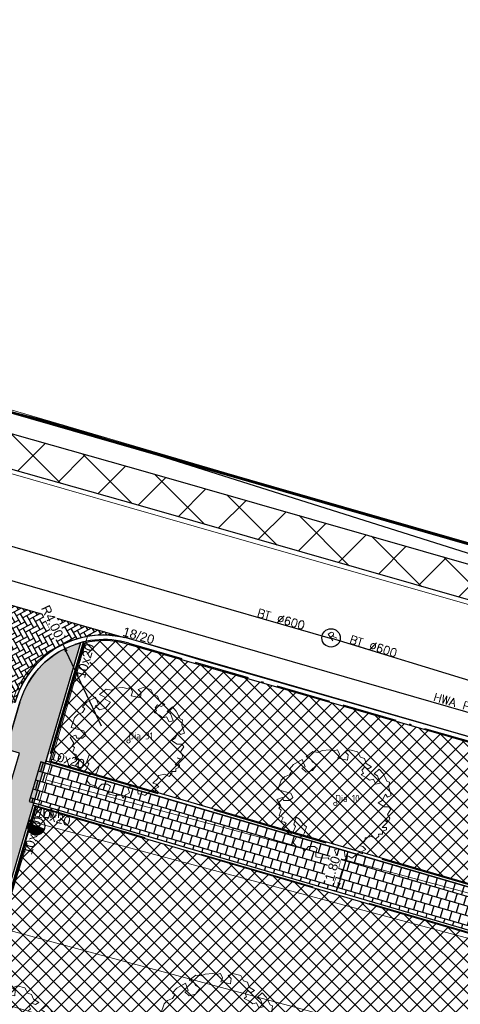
# Model space of a CAD drawing. Header units: metres. Extents: x 252743 to 254903, y 592696 to 593766.
# Tile 95 of 256: x 253877 to 253896, y 592993 to 593036. Entities that reach past the tile are written whole.
import ezdxf
from ezdxf.enums import TextEntityAlignment as Align

# ---------------------------------------------------------------- set-up
doc = ezdxf.new("R2010")
doc.units = ezdxf.units.M
for name, pattern in [('ACAD_ISO11W100', [33, 12, -3, 12, -3, 0, -3]), ('DASHED', [19.049999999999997, 12.7, -6.35]), ('IMPORT-KG-KADASTRAAL-SO _2_', [0]), ('IMPORT-KG-PERCEEL-SO _2_', [0])]:
    doc.linetypes.add(name, pattern=pattern)
for name, color, linetype, lineweight in [('132034000_dwg', 8, 'Continuous', 5), ('ALGEMEEN WERKGRENS', 10, 'FENCELINE1', 50), ('B-BH-GR-BEPLANTING_CULTUUR_HEESTERS-G', 250, 'Continuous', 18), ('B-BH-KG-GRENS_KADASTRAAL-G', 250, 'IMPORT-KG-KADASTRAAL-SO _2_', 18), ('B-BH-KG-GRENS_PERCEEL-G', 250, 'IMPORT-KG-PERCEEL-SO _2_', 18), ('B-BH-VH-OPENVERHARDING-G', 250, 'Continuous', 18), ('B-WE-GR-BOOM-S2', 8, 'Continuous', 9), ('B-WE-GR-BOOM_STAMDIAMETER-T', 7, 'Continuous', 25)]:
    doc.layers.add(name, color=color, linetype=linetype, lineweight=lineweight)
doc.layers.add('ALGEMEEN HULP', color=6, linetype='Continuous', plot=False)
for name, color, linetype in [('B-RI-DWA-BETON', 8, 'Continuous'), ('B-RI-HWA-PVC', 8, 'Continuous'), ('B-RI-INSPECTIEPUT', 8, 'Continuous'), ('B-RI-TEKST 200', 8, 'Continuous'), ('N-GR-ARC-GROENVOORZIENING-N', 82, 'Continuous'), ('N-IN-TEKST 200', 7, 'Continuous'), ('N-KL-NUTSSTROOK', 10, 'Continuous'), ('N-WB-ARC-BETONTEGEL 30X30', 8, 'Continuous'), ('N-WB-ARC-SBS-KF-ROODBRUIN-PARKEREN', 24, 'Continuous'), ('N-WB-ARC-SBS-KF-ROODBRUIN-RIJBAAN', 24, 'Continuous'), ('N-WB-BAND OPSLUITBAND 10x20', 7, 'DASHED'), ('N-WB-BAND TEKST 200', 7, 'Continuous'), ('N-WB-BAND TROTTOIRBAND 18 20', 7, 'ACAD_ISO11W100'), ('N-WB-BOCHTSTRAAL', 7, 'Continuous'), ('N-WB-KANTVERHARDING', 2, 'Continuous'), ('N-WB-MAATVOERING-VERHARDINGEN', 7, 'Continuous')]:
    doc.layers.add(name, color=color, linetype=linetype)
doc.layers.get('0').freeze()
doc.styles.add('B_STANDARD 200', font='txt.shx', dxfattribs={"height": 0.36})
doc.styles.add('N_STANDARD 200', font='arial.ttf', dxfattribs={"height": 0.4})
doc.styles.add('NLCS-ISO', font='txt')
doc.linetypes.add('FENCELINE1', pattern='A,6.35,-2.54,[133,ltypeshp.shx,S=2.54,R=0,X=-2.54,Y=0],-2.54,25.4', length=36.83)
doc.dimstyles.new('N_DIMENSION 200', dxfattribs={"dimtxt": 0.4, "dimasz": 0.4, "dimexe": 0.125, "dimexo": 0.125, "dimgap": 0.25, "dimtad": 1, "dimzin": 3, "dimdsep": 46, "dimtxsty": 'N_STANDARD 200', "dimcen": 0, "dimazin": 3, "dimtfac": 1, "dimtix": 1, "dimtmove": 2, "dimatfit": 3, "dimfxl": 0.125, "dimfxlon": 1, "dimtfill": 1, "dimtolj": 1, "dimtzin": 0, "dimarcsym": 0})
pattern_1 = [(45, (0, 0), (-0.3367596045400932, 0.3367596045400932), []), (135, (0, 0), (-0.3367596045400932, -0.3367596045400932), [])]

# ---------------------------------------------------------------- blocks, each defined once
blk = doc.blocks.new('*D432')
at = {"layer": 'Defpoints', "color": 0, "transparency": 16777216}
blk.add_point((253880.4364424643, 593005.0428222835), dxfattribs=at)
at = {"layer": 'N-WB-BOCHTSTRAAL', "color": 0, "lineweight": -2, "transparency": 16777216}
blk.add_line((253880.4364424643, 593005.0428222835), (253878.9046577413, 593008.3006797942), dxfattribs=at)
at = {"layer": 'N-WB-BOCHTSTRAAL', "color": 0, "transparency": 16777216, "insert": (253878.2929133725, 593009.6017607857), "char_height": 0.4, "attachment_point": 5, "rotation": 295.18204721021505, "style": 'N_STANDARD 200', "bg_fill": 3, "box_fill_scale": 1.1, "bg_fill_color": 256, "bg_fill_true_color": 13158600, "bg_fill_transparency": 0}
blk.add_mtext('\\A1;R4.00', dxfattribs=at)
at = {"layer": 'Defpoints', "color": 0, "transparency": 16777216}
blk.add_point((253878.7344594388, 593008.662663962), dxfattribs=at)
at = {"layer": 'N-WB-BOCHTSTRAAL', "color": 0, "transparency": 16777216}
blk.add_solid([(253878.9649884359, 593008.3290461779), (253878.8443270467, 593008.2723134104), (253878.7344594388, 593008.662663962)], dxfattribs=at)
blk = doc.blocks.new('*D517')
at = {"layer": 'Defpoints', "color": 0, "transparency": 16777216}
for p in [(253891.18860005, 592999.5739368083), (253890.6830518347, 592997.8463917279), (253890.6830518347, 592997.8463917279)]:
    blk.add_point(p, dxfattribs=at)
at = {"layer": 'N-WB-MAATVOERING-VERHARDINGEN', "color": 0, "lineweight": -2, "transparency": 16777216}
for p, q in [((253891.1886000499, 592999.5739368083), (253891.068631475, 592999.609044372)), ((253891.0762558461, 592999.1900373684), (253890.7953960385, 592998.2302911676)), ((253890.6830518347, 592997.8463917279), (253890.5630832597, 592997.8814992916))]:
    blk.add_line(p, q, dxfattribs=at)
at = {"layer": 'N-WB-MAATVOERING-VERHARDINGEN', "color": 0, "transparency": 16777216}
for points in [[(253891.0122726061, 592999.2087614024), (253891.1402390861, 592999.1713133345), (253891.1886000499, 592999.5739368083)], [(253890.7314127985, 592998.2490152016), (253890.8593792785, 592998.2115671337), (253890.6830518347, 592997.8463917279)]]:
    blk.add_solid(points, dxfattribs=at)
at = {"layer": 'N-WB-MAATVOERING-VERHARDINGEN', "color": 0, "transparency": 16777216, "insert": (253890.4998801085, 592998.8377393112), "char_height": 0.4, "attachment_point": 5, "rotation": 73.68843068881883, "style": 'N_STANDARD 200', "bg_fill": 3, "box_fill_scale": 1.1, "bg_fill_color": 256, "bg_fill_true_color": 13158600, "bg_fill_transparency": 0}
blk.add_mtext('\\A1;1.80', dxfattribs=at)
blk = doc.blocks.new('SGR-BOOM_06_ST')
at = {"linetype": 'Continuous', "flags": 128}
blk.add_lwpolyline([(2.697926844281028, 3.519936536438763), (2.530031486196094, 3.938911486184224), (2.197017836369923, 4.064448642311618), (1.94450365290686, 4.524361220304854), (1.273022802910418, 4.692183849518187), (0.8554126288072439, 4.524288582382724), (1.107912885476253, 4.273186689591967), (1.064270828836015, 3.811889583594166), (0.2276521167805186, 3.979701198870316), (0.3518243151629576, 4.315444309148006), (0.1839317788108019, 4.692111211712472), (-0.1504327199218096, 4.608837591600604), (-0.4861730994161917, 4.692066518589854), (-1.154910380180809, 4.649713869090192), (-1.490634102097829, 4.483188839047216), (-1.95193375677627, 4.56504461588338), (-2.538756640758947, 4.105076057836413), (-2.119756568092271, 3.896293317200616), (-1.994180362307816, 3.643818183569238), (-1.575180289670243, 3.435035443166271), (-1.994130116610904, 2.890461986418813), (-2.538667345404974, 2.766231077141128), (-2.915367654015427, 3.099211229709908), (-2.619546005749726, 3.216664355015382), (-2.873110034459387, 3.855299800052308), (-3.627802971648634, 3.434898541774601), (-4.004453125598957, 3.015887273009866), (-3.794266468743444, 2.84803387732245), (-4.004419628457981, 2.513649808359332), (-4.424759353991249, 2.345754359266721), (-4.716801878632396, 2.05367287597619), (-5.01017267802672, 1.214316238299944), (-3.88011881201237, 0.9209648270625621), (-3.712226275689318, 0.5442979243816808), (-4.004271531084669, 0.2931597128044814), (-4.506508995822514, 0.2931262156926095), (-4.602327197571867, 0.5555981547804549), (-5.093368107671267, 0.3763383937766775), (-4.757596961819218, -0.1681847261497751), (-4.925450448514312, -0.3770066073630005), (-4.716628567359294, -0.544860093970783), (-4.88446521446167, -1.006165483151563), (-4.532341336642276, -1.182198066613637), (-4.716561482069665, -1.550699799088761), (-4.424496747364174, -1.591623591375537), (-4.292786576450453, -1.70719043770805), (-4.61907625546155, -2.106831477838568), (-3.920821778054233, -2.682045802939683), (-3.668355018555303, -2.430910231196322), (-3.459575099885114, -1.969602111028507), (-3.627456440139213, -1.760802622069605), (-3.418684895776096, -1.173935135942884), (-3.123882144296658, -1.341782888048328), (-2.788119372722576, -1.760746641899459), (-2.496040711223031, -2.010481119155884), (-2.788049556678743, -2.807529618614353), (-3.418567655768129, -2.931766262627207), (-3.668290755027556, -3.394441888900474), (-3.332530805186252, -3.771097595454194), (-2.831649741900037, -3.896623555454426), (-2.768861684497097, -4.022178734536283), (-2.70607362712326, -4.147733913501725), (-2.328058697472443, -3.728722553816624), (-1.825821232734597, -3.728689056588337), (-1.574691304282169, -3.89653972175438), (-1.698860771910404, -4.27322610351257), (-1.6988383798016, -4.608960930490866), (-1.154284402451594, -4.735848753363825), (-0.6097418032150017, -4.692139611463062), (-0.4855303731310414, -4.944614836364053), (-0.2330665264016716, -4.64980644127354), (0.1012924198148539, -4.483281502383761), (-0.05880460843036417, -4.006538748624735), (0.2691206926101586, -3.89641674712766), (0.7727313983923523, -4.023307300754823), (0.8560217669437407, -4.608790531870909), (1.149445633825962, -4.565098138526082), (1.441519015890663, -4.735675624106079), (2.070647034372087, -4.232031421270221), (2.365446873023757, -4.356206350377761), (2.321760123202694, -4.14739857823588), (2.657483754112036, -3.979508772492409), (2.406348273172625, -3.728406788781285), (2.112915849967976, -3.643810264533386), (2.574182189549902, -3.226158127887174), (2.615108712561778, -2.975036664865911), (3.159645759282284, -2.848076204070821), (3.537702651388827, -3.058226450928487), (3.787439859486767, -2.807091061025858), (3.770391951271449, -2.632754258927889), (4.123163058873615, -2.632730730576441), (4.123146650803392, -2.386717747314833), (4.458873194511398, -2.262500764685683), (4.458859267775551, -2.05369007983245), (4.082181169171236, -2.05371520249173), (4.543444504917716, -1.591025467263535), (4.250006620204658, -1.424542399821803), (4.626693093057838, -1.550076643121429), (4.752232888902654, -1.256641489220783), (4.54339981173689, -0.9209205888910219), (4.835431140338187, -0.4609716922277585), (4.667549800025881, -0.2521722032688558), (4.249928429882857, -0.2522000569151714), (3.746303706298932, 0.08486595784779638), (4.082024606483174, 0.2936990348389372), (4.375415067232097, 0.8382641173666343), (4.543299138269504, 0.5885213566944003), (4.876296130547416, 0.7127381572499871), (4.667437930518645, 1.425137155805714), (4.711079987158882, 1.886434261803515), (4.499534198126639, 1.969671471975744), (4.163754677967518, 2.639753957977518), (3.828442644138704, 3.012677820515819), (3.373874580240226, 2.603955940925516), (3.662895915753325, 2.430909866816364), (3.914056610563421, 1.801765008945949), (3.537384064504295, 1.718488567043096), (3.327180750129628, 2.136095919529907), (2.991451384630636, 2.054186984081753), (2.657064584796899, 2.305283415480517), (2.238064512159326, 2.514066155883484), (2.446864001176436, 2.681947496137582), (2.321287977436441, 2.931693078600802), (2.530081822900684, 3.184190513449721), (2.865825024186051, 3.05865353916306), (3.159240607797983, 3.226540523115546)], close=True, dxfattribs=at)
blk.add_circle((0, 0), 0.15)
at = {"layer": 'B-WE-GR-BOOM_STAMDIAMETER-T', "style": 'NLCS-ISO'}
blk.add_attdef('STAMDIAMETER', text='', height=0.3, dxfattribs=at).set_placement((0, 0), align=Align.BOTTOM_LEFT)
blk = doc.blocks.new('INSPECTIEPUT BESTAAND')
at = {"linetype": 'Continuous'}
blk.add_circle((0, 0), 0.4, dxfattribs=at)
at = {"ltscale": 0.4, "style": 'B_STANDARD 200'}
blk.add_text('R', height=0.35, rotation=34.14265146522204, dxfattribs=at).set_placement((0.02006535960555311, -0.1642387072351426))
blk = doc.blocks.new('132034000_dwg_GWW-CAD Brk tekening 12A-1381409-Plot dakaanzicht')
at = {"layer": 'B-BH-KG-GRENS_KADASTRAAL-G', "color": 253, "linetype": 'Continuous', "lineweight": 9, "flags": 128}
for points in [[(253861737, 593023144), (253861189, 593023296), (253861424, 593023236), (253861737, 593023144), (253878723, 593018164), (253885794, 593016088), (253892219, 593014240), (253920748, 593006087), (253922787, 593005454), (253922556, 593005253), (253922787, 593005454), (253924502, 593006942), (253926742, 593017060), (253929025, 593028474), (253929998, 593033340), (253930676, 593036633), (253920681, 593038552), (253908816, 593040829), (253897159, 593043067)], [(253885794, 593016088.0000001), (253908592, 593009394.0000001), (253922556, 593005253.0000001), (253935858, 593001308), (253982909, 592986241.0000001), (253989387.3015878, 593012463.6921576)]]:
    blk.add_lwpolyline(points, dxfattribs=at)
at = {"layer": 'B-BH-KG-GRENS_PERCEEL-G', "color": 253, "linetype": 'Continuous', "lineweight": 9, "flags": 128}
blk.add_lwpolyline([(253930676, 593036633), (253920681, 593038552), (253926405, 593068510), (253938242, 593066238), (253932563, 593036271), (253930676, 593036633), (253929998, 593033340), (253929025, 593028474), (253926742, 593017060), (253924502, 593006942), (253922787, 593005454), (253920748, 593006087), (253892219, 593014240), (253885794, 593016088), (253878723, 593018164), (253861737, 593023144), (253868164, 593048684), (253893528, 593043745), (253897159, 593043067), (253908816, 593040829), (253920681, 593038552)], close=True, dxfattribs=at)
for points in [[(253737248, 593055370), (253767006, 593047721.0000001), (253790885, 593041456.0000001), (253801426, 593038690.0000001), (253819922, 593033838.0000001), (253850549, 593026014), (253851589, 593025748), (253861189, 593023296.0000001), (253861424, 593023236.0000001), (253861737, 593023144.0000001), (253878723, 593018164.0000001), (253885794, 593016088.0000001), (253908592, 593009394.0000001)], [(253922787, 593005454.0000001), (253920748, 593006087.0000001), (253892219, 593014240.0000001), (253885794, 593016088.0000001), (253908592, 593009394.0000001), (253922556, 593005253.0000001), (253922787, 593005454.0000001), (253924502, 593006942.0000001), (253926742, 593017060.0000001), (253929025, 593028474.0000001), (253929998, 593033340.0000001), (253930676, 593036633.0000001), (253932563, 593036271.0000001), (253944391, 593034001.0000001), (253956215, 593031731), (253968066, 593029456.0000001), (253979922, 593027180.0000001), (253989387.3015878, 593025363.12862)]]:
    blk.add_lwpolyline(points, dxfattribs=at)
blk = doc.blocks.new('132034000_dwg_GWW-CAD Bgt tekening 12A-1381416-Plot dakaanzicht')
at = {"layer": 'B-BH-GR-BEPLANTING_CULTUUR_HEESTERS-G', "color": 253, "lineweight": 9, "flags": 128}
blk.add_lwpolyline([(253876065, 592996237), (253881176, 592994865), (253905938, 592988216), (253905878, 592988014), (253904823, 592984658), (253881327, 592991426), (253880274, 592991734), (253875151, 592993232)], close=True, dxfattribs=at)
at = {"layer": 'B-BH-VH-OPENVERHARDING-G', "color": 253, "lineweight": 9, "flags": 128}
for points in [[(253903586, 593002534.0000001), (253884668, 593007945.0000001), (253881573, 593008878.0000001), (253881229, 593008955.0000001), (253880880, 593009002), (253880528, 593009019.0000001), (253880176, 593009006.0000001), (253879826, 593008963.0000001), (253879431, 593008877.0000001), (253879046, 593008754.0000001), (253878676, 593008593.0000001), (253878322, 593008398.0000001), (253877989, 593008168), (253877681, 593007908.0000001), (253877399, 593007619.0000001), (253877146, 593007303.0000001), (253876926, 593006965), (253876739, 593006606)], [(253802300, 593035952.0000001), (253818909, 593031598), (253833358, 593027828.0000001), (253849786, 593023548.0000001), (253850023, 593023469.0000001), (253850312, 593023398.0000001), (253861796, 593020240), (253862200, 593020127.0000001), (253863376, 593019812.0000001), (253885833, 593013368.0000001), (253900797, 593009088.0000001)], [(253900797, 593009088), (253885833, 593013368), (253863376, 593019812), (253862200, 593020127), (253861796, 593020240), (253861404, 593020391), (253861028, 593020578), (253860671, 593020800), (253860336, 593021054), (253860027, 593021338), (253859746, 593021650), (253859496, 593021987), (253859278, 593022346), (253859095, 593022724), (253858949, 593023118), (253858839, 593023523), (253858787, 593023832), (253861243, 593023128), (253886486, 593015889), (253909201, 593009376)], [(253872397.4870963, 592991831.9671727), (253872931, 592993653.0000001), (253873462, 592995464.0000001), (253876259.9999999, 593005013.0000001), (253876437, 593005668.0000001), (253876588, 593006232.0000001), (253876739, 593006606), (253876926, 593006965), (253877146, 593007303.0000001), (253877399, 593007619.0000001), (253877681, 593007908.0000001), (253877989, 593008168), (253878322, 593008398.0000001), (253878676, 593008593.0000001), (253879046, 593008754.0000001), (253879431, 593008877.0000001), (253879826, 593008963.0000001), (253878011, 593002710.0000001), (253877470, 593000857.0000001), (253876065, 592996237.0000001), (253875151, 592993232.0000001), (253872667, 592985067.0000001)], [(253907316, 592992883), (253877470, 593000857), (253878011, 593002710), (253902570, 592996127)]]:
    blk.add_lwpolyline(points, dxfattribs=at)
blk = doc.blocks.new('132034000_dwg-1357416-Plot dakaanzicht')
for name in ['132034000_dwg_GWW-CAD Brk tekening 12A-1381409-Plot dakaanzicht', '132034000_dwg_GWW-CAD Bgt tekening 12A-1381416-Plot dakaanzicht']:
    blk.add_blockref(name, (0, 0))
blk = doc.blocks.new('LICHTMAST-BLOCK')
h = blk.add_hatch()
h.set_pattern_fill('ANSI31', color=256, scale=0.005000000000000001)
h.set_pattern_definition([(45, (1.86005877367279e-10, -2.955857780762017e-12), (-0.01122532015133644, 0.01122532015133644), [])])
edge = h.paths.add_edge_path()
edge.add_line((0.3510195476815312, -0.1268117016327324), (-0.3510195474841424, 0.126811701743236))
edge.add_arc((-5.240252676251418e-15, -2.635669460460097e-14), 0.3732237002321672, 160.1368957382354, 245.7021214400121)
edge.add_arc((1.011077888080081e-10, 1.989453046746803e-11), 0.3732237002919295, 245.702121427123, 340.136895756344)
blk.add_lwpolyline([(0.3510195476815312, -0.1268117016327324), (-0.3510195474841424, 0.126811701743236, 0.3917206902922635), (-0.1535743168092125, -0.3401629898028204, 0.4370699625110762)], format="xyb", close=True)
blk.add_circle((1.86005877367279e-10, -2.955857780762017e-12), 0.3732237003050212)
at = {"layer": 'N-IN-TEKST 200', "style": 'N_STANDARD 200'}
blk.add_attdef('LICHTMAST', (0.2621579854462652, 0.3640731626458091), '', height=0.4, dxfattribs=at)

msp = doc.modelspace()

# ---------------------------------------------------------------- hatches: boundary and pattern name
at = {"layer": 'N-GR-ARC-GROENVOORZIENING-N'}
h = msp.add_hatch(dxfattribs=at)
h.set_pattern_fill('ANSI37', color=256, scale=0.15)
h.set_pattern_definition(pattern_1)
edge = h.paths.add_edge_path()
edge.add_line((253877.586729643, 593001.5225840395), (253860.2533154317, 592942.3070821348))
edge.add_line((253860.2533154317, 592942.3070821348), (253867.4561322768, 592940.1833963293))
edge.add_line((253867.4561322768, 592940.1833963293), (253868.5641967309, 592944.0174234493))
edge.add_line((253868.5641967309, 592944.0174234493), (253885.8537497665, 592938.9662074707))
edge.add_line((253885.8537497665, 592938.9662074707), (253884.9718408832, 592935.9792009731))
edge.add_line((253884.9718408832, 592935.9792009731), (253887.5087503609, 592935.2529312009))
edge.add_arc((253888.2456677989, 592938.0047189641), 2.848751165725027, 255.0081958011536, 341.3177123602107)
edge.add_line((253890.9443164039, 592937.0922065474), (253891.5273724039, 592939.0777779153))
edge.add_line((253891.5273724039, 592939.0777779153), (253891.4083473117, 592939.1228072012))
edge.add_line((253891.4083473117, 592939.1228072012), (253867.8798664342, 592946.0010712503))
edge.add_line((253867.8798664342, 592946.0010712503), (253881.2930951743, 592991.4878001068))
edge.add_line((253881.2930951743, 592991.4878001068), (253904.7139641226, 592984.7410106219))
edge.add_line((253904.7139641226, 592984.7410106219), (253904.9185756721, 592984.680927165))
edge.add_line((253904.9185756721, 592984.680927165), (253907.3098863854, 592992.8244298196))
edge.add_line((253907.3098863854, 592992.8244298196), (253877.586729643, 593001.5225840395))
at = {"layer": 'N-WB-ARC-BETONTEGEL 30X30'}
h = msp.add_hatch(dxfattribs=at)
h.set_pattern_fill('AR-B88', color=256, scale=0.002, angle=73.7, style=0)
h.set_pattern_definition([(73.7, (0.191946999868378, -0.05618139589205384), (-0.390064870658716, 0.1140629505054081), []), (163.7, (0.191946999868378, -0.05618139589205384), (-0.44709634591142, -0.08096948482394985), [0.4064, -0.4064])])
edge = h.paths.add_edge_path()
edge.add_line((253879.5215217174, 593008.6780299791), (253860.0590890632, 592942.1834539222))
edge.add_line((253860.0590890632, 592942.1834539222), (253866.2856729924, 592940.364557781))
edge.add_line((253866.2856729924, 592940.364557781), (253866.1174523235, 592939.7886987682))
edge.add_line((253866.1174523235, 592939.7886987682), (253865.6425834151, 592939.9388630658))
edge.add_line((253865.6425834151, 592939.9388630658), (253865.5560466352, 592939.649514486))
edge.add_line((253865.5560466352, 592939.649514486), (253859.9027415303, 592941.2915120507))
edge.add_line((253859.9027415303, 592941.2915120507), (253860.0727668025, 592941.8669463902))
edge.add_line((253860.0727668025, 592941.8669463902), (253858.1528700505, 592942.4272981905))
edge.add_line((253858.1528700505, 592942.4272981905), (253857.9821092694, 592941.8493745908))
edge.add_line((253857.9821092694, 592941.8493745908), (253854.382303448, 592942.9026904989))
edge.add_line((253854.382303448, 592942.9026904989), (253854.4676977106, 592943.1882189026))
edge.add_line((253854.4676977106, 592943.1882189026), (253854.1745541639, 592943.2758906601))
edge.add_line((253854.1745541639, 592943.2758906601), (253854.3460045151, 592943.849160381))
edge.add_line((253854.3460045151, 592943.849160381), (253858.2325756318, 592942.713823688))
edge.add_line((253858.2325756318, 592942.713823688), (253858.3302339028, 592942.6852485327))
edge.add_line((253858.3302339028, 592942.6852485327), (253875.7259808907, 593002.1240067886))
edge.add_line((253875.7259808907, 593002.1240067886), (253876.2980237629, 593001.9551558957))
edge.add_line((253876.2980237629, 593001.9551558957), (253876.8650180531, 593003.8731011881))
edge.add_line((253876.8650180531, 593003.8731011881), (253876.2886817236, 593004.0434811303))
edge.add_line((253876.2886817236, 593004.0434811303), (253876.8869399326, 593006.0842481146))
edge.add_arc((253880.5334790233, 593005.0152520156), 3.799999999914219, 105.44448403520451, 163.6613104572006, ccw=False)
h = msp.add_hatch(dxfattribs=at)
h.set_pattern_fill('AR-B88', color=256, scale=0.002, angle=163.7, style=0)
h.set_pattern_definition([(163.7, (253905.9851042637, 592995.2438953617), (-0.1140629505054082, -0.3900648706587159), []), (253.7, (253905.9851042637, 592995.2438953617), (0.0809694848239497, -0.44709634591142), [0.4064, -0.4064])])
h.paths.add_polyline_path([(253877.7974886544, 593003.4927097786), (253877.2880597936, 593001.7662977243), (253905.4801643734, 592993.5161696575), (253905.9849577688, 592995.2439382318)])
at = {"layer": 'N-WB-ARC-SBS-KF-ROODBRUIN-RIJBAAN'}
h = msp.add_hatch(dxfattribs=at)
h.set_pattern_fill('AR-HBONE', color=256, scale=0.002, angle=73.66, style=0)
h.set_pattern_definition([(118.66, (0.1919649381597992, -0.05613432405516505), (-0.2757611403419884, 0.08084722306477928), [0.6095999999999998, -0.2031999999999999]), (208.66, (0.09450804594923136, 0.1221697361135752), (-0.2757611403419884, 0.0808472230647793), [0.6096, -0.2032])])
edge = h.paths.add_edge_path()
edge.add_arc((253868.0165371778, 593008.5704233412), 4.012243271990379, 344.1453203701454, 432.9763278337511)
edge.add_line((253869.1911887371, 593012.4068656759), (253881.4209649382, 593008.8988656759))
edge.add_arc((253880.5074337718, 593005.0361190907), 3.969300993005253, 76.6941482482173, 163.1332018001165)
edge.add_line((253876.7088846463, 593006.1878026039), (253876.6737203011, 593006.0678506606))
edge.add_line((253876.6737203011, 593006.0678506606), (253871.8752878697, 593007.4745284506))
h = msp.add_hatch(dxfattribs=at)
h.set_pattern_fill('AR-HBONE', color=256, scale=0.002, angle=73.72)
h.set_pattern_definition([(118.72, (0, 0), (-0.2758456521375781, 0.08055840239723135), [0.6096, -0.2032]), (208.72, (-0.09764355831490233, 0.1782019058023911), (-0.2758456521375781, 0.08055840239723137), [0.6096, -0.2032])])
edge = h.paths.add_edge_path()
edge.add_arc((253888.2568177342, 592938.0021380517), 4.984998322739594, 298.6332987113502, 343.7065761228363)
edge.add_line((253893.0416060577, 592936.6035641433), (253893.5597293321, 592936.4514185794))
edge.add_line((253893.5597293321, 592936.4514185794), (253906.2001592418, 592979.4977011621))
edge.add_line((253906.2001592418, 592979.4977011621), (253906.4284769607, 592980.2752244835))
edge.add_line((253906.4284769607, 592980.2752244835), (253906.914496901, 592981.9303384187))
edge.add_line((253906.914496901, 592981.9303384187), (253909.9043932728, 592992.11226459))
edge.add_line((253909.9043932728, 592992.11226459), (253910.5206810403, 592994.2109983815))
edge.add_line((253910.5206810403, 592994.2109983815), (253910.0040167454, 592994.3627281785))
edge.add_arc((253904.2573934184, 592996.0982989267), 6.002989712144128, 343.1948569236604, 431.9432389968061)
edge.add_line((253906.1180742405, 593001.8056408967), (253923.2188651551, 592996.8132026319))
edge.add_arc((253921.5374952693, 592991.0527891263), 6.000780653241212, 73.72834422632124, 164.3404931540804)
edge.add_line((253915.7594470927, 592992.6725198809), (253915.2413274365, 592992.8246770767))
edge.add_line((253915.2413274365, 592992.8246770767), (253911.6384735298, 592980.5563816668))
edge.add_line((253911.6384735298, 592980.5563816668), (253895.3359343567, 592925.0435940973))
edge.add_line((253895.3359343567, 592925.0435940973), (253890.6456390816, 592933.6267819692))

# ---------------------------------------------------------------- linework, layer by layer
at = {"layer": 'N-GR-ARC-GROENVOORZIENING-N'}
msp.add_lwpolyline([(253877.586729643, 593001.5225840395), (253860.2533154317, 592942.3070821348), (253867.4561322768, 592940.1833963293), (253868.5641967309, 592944.0174234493), (253885.8537497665, 592938.9662074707), (253884.9718408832, 592935.9792009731), (253887.5087503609, 592935.2529312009, 0.3954713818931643), (253890.9443164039, 592937.0922065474), (253891.5273724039, 592939.0777779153), (253891.4083473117, 592939.1228072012), (253867.8798664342, 592946.0010712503), (253881.2930951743, 592991.4878001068), (253904.7139641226, 592984.7410106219), (253904.9185756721, 592984.680927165), (253907.3098863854, 592992.8244298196)], format="xyb", close=True, dxfattribs=at)
at = {"layer": 'N-WB-ARC-BETONTEGEL 30X30'}
msp.add_lwpolyline([(253879.5215217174, 593008.6780299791), (253860.0590890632, 592942.1834539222), (253866.2856729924, 592940.364557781), (253866.1174523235, 592939.7886987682), (253865.6425834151, 592939.9388630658), (253865.5560466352, 592939.649514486), (253859.9027415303, 592941.2915120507), (253860.0727668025, 592941.8669463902), (253858.1528700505, 592942.4272981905), (253857.9821092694, 592941.8493745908), (253854.382303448, 592942.9026904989), (253854.4676977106, 592943.1882189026), (253854.1745541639, 592943.2758906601), (253854.3460045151, 592943.849160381), (253858.2325756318, 592942.713823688), (253858.3302339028, 592942.6852485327), (253875.7259808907, 593002.1240067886), (253876.2980237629, 593001.9551558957), (253876.8650180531, 593003.8731011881), (253876.2886817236, 593004.0434811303), (253876.8869399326, 593006.0842481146, -0.2596271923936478)], format="xyb", close=True, dxfattribs=at)
msp.add_lwpolyline([(253877.7974886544, 593003.4927097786), (253877.2880597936, 593001.7662977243), (253905.4801643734, 592993.5161696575), (253905.9849577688, 592995.2439382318)], close=True, dxfattribs=at)
at = {"layer": 'N-WB-ARC-SBS-KF-ROODBRUIN-PARKEREN'}
msp.add_lwpolyline([(253871.876145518, 593007.4742848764, 0.4082502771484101), (253869.1911887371, 593012.4068656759), (253881.4209649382, 593008.8988656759, 0.3961251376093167), (253876.7088846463, 593006.1878026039), (253876.6737203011, 593006.0678506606), (253871.8752878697, 593007.4745284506)], format="xyb", dxfattribs=at)
at = {"layer": 'N-WB-BAND OPSLUITBAND 10x20', "ltscale": 0.4}
for p, q in [((253879.6342940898, 593008.707333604), (253878.1115745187, 593003.504873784)), ((253878.0156024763, 593003.5329694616), (253908.0314838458, 592994.7492450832)), ((253877.5497877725, 593001.5854967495), (253860.1831560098, 592942.251391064)), ((253877.4541536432, 593001.613493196), (253907.3719613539, 592992.8583612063))]:
    msp.add_line(p, q, dxfattribs=at)
at = {"layer": 'N-WB-BAND TROTTOIRBAND 18 20', "ltscale": 0.2}
msp.add_line((253876.8869399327, 593006.0842481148), (253876.2868768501, 593004.0544425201), dxfattribs=at)
msp.add_arc((253880.5334790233, 593005.0152520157), 3.799999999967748, 73.22435917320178, 163.6613104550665, dxfattribs=at)
at = {"layer": 'N-WB-KANTVERHARDING'}
for p, q in [((253879.5215217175, 593008.6780299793), (253877.9875388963, 593003.4370886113)), ((253877.9875388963, 593003.4370886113), (253908.0033046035, 592994.6532902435)), ((253877.4822448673, 593001.7094665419), (253907.4961135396, 592992.9262233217))]:
    msp.add_line(p, q, dxfattribs=at)
msp.add_arc((253880.5334790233, 593005.0152520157), 3.999999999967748, 73.22435917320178, 163.6613104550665, dxfattribs=at)

# ---------------------------------------------------------------- block references
at = {"layer": '132034000_dwg', "color": 253, "lineweight": 9, "xscale": 0.001, "yscale": 0.001, "zscale": 0.001}
msp.add_blockref('132034000_dwg-1357416-Plot dakaanzicht', (0, 0), dxfattribs=at)
at = {"layer": 'B-RI-INSPECTIEPUT', "linetype": 'Continuous', "zscale": 2.5}
msp.add_blockref('INSPECTIEPUT BESTAAND', (253890.4395637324, 593008.8887319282), dxfattribs=at)
at = {"layer": 'B-WE-GR-BOOM-S2'}
ref = msp.add_blockref('SGR-BOOM_06_ST', (253881.6128828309, 593004.3790009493, -0.684), dxfattribs=dict(at, xscale=0.4992, yscale=0.4992, zscale=0.4992))
ref.add_attrib('STAMDIAMETER', 'Dia 31', dxfattribs={"layer": 'B-WE-GR-BOOM_STAMDIAMETER-T', "height": 0.3, "style": 'NLCS-ISO'}).set_placement((253881.6128828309, 593004.3790009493, -0.684), align=Align.BOTTOM_LEFT)
ref = msp.add_blockref('SGR-BOOM_06_ST', (253890.6217999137, 593001.6586163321, -0.6779999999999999), dxfattribs=dict(at, xscale=0.5, yscale=0.5, zscale=0.5))
ref.add_attrib('STAMDIAMETER', 'Dia 10', dxfattribs={"layer": 'B-WE-GR-BOOM_STAMDIAMETER-T', "height": 0.3, "style": 'NLCS-ISO'}).set_placement((253890.6217999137, 593001.6586163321, -0.6779999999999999), align=Align.BOTTOM_LEFT)
ref = msp.add_blockref('SGR-BOOM_06_ST', (253885.5278584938, 592991.9177998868, -0.6509999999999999), dxfattribs=dict(at, xscale=0.5, yscale=0.5, zscale=0.5))
ref.add_attrib('STAMDIAMETER', 'Dia 50', dxfattribs={"layer": 'B-WE-GR-BOOM_STAMDIAMETER-T', "height": 0.3, "style": 'NLCS-ISO'}).set_placement((253885.5278584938, 592991.9177998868, -0.6509999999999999), align=Align.BOTTOM_LEFT)
ref = msp.add_blockref('SGR-BOOM_06_ST', (253876.1290179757, 592991.3859523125, -0.462), dxfattribs=dict(at, xscale=0.5, yscale=0.5, zscale=0.5))
ref.add_attrib('STAMDIAMETER', 'Dia 43', dxfattribs={"layer": 'B-WE-GR-BOOM_STAMDIAMETER-T', "height": 0.3, "style": 'NLCS-ISO'}).set_placement((253876.1290179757, 592991.3859523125, -0.462), align=Align.BOTTOM_LEFT)

# ---------------------------------------------------------------- next in the draw order: texts
at = {"layer": 'B-RI-TEKST 200', "attachment_point": 9, "style": 'B_STANDARD 200', "bg_fill": 3, "box_fill_scale": 1, "bg_fill_color": 256, "bg_fill_transparency": 0}
for s, insert, char_height, width, rotation in [('\\pxql;BT Ø600', (253889.4789365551, 593009.171834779), 0.36, 2.378212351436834, 344.2107828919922), ('\\pxql;BT Ø600', (253893.4875082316, 593007.9636383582), 0.36, 2.378212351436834, 342.79457825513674), ('HWA PVC Ø315', (253898.514539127, 593005.1047642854), 0.3599999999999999, 4.405041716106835, 343.8749833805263)]:
    msp.add_mtext(s, dxfattribs=dict(at, insert=insert, char_height=char_height, width=width, rotation=rotation))

# ---------------------------------------------------------------- next in the draw order: hatches: boundary and pattern name
at = {"layer": 'N-GR-ARC-GROENVOORZIENING-N'}
h = msp.add_hatch(dxfattribs=at)
h.set_pattern_fill('ANSI37', color=256, scale=0.15)
h.set_pattern_definition(pattern_1)
edge = h.paths.add_edge_path()
edge.add_line((253878.1728283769, 593003.5390564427), (253907.9042014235, 592994.8385894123))
edge.add_arc((253904.2515419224, 592996.0911308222), 3.861448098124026, 341.0725342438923, 434.0174886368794)
edge.add_line((253905.3147682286, 592999.8033176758), (253903.5708757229, 593000.3056087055))
edge.add_line((253903.5708757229, 593000.3056087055), (253903.9268104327, 593001.5987908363))
edge.add_line((253903.9268104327, 593001.5987908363), (253904.0814796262, 593002.1357832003))
edge.add_line((253904.0814796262, 593002.1357832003), (253881.5192961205, 593008.6316552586))
edge.add_arc((253880.552166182, 593005.3223159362), 3.447762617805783, 73.70938836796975, 104.5222149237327)
edge.add_line((253879.6876212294, 593008.6599242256), (253878.1728283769, 593003.5390564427))
at = {"layer": 'N-KL-NUTSSTROOK'}
h = msp.add_hatch(dxfattribs=at)
h.set_pattern_fill('ANSI37', color=256, scale=0.5)
h.set_pattern_definition([(45, (0, 0), (-1.122532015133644, 1.122532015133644), []), (135, (0, 0), (-1.122532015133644, -1.122532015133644), [])])
h.paths.add_polyline_path([(253982.4300818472, 592983.9564442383), (253960.5094427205, 592990.98712755), (253931.3488321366, 593000.2520835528), (253928.1745281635, 593001.2390547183), (253919.898563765, 593003.8070589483), (253913.1900867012, 593005.7348102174), (253882.0330129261, 593014.6664711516), (253854.3950780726, 593022.4826145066), (253848.8049455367, 593024.0102709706), (253826.69776388, 593029.7724693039), (253802.9920169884, 593035.9773475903), (253789.2711086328, 593039.519621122), (253743.7820926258, 593051.3207809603), (253736.471472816, 593053.2020370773), (253725.1553017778, 593056.0310798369), (253681.8900963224, 593066.7501307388), (253682.2508187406, 593068.2061112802), (253725.5175651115, 593057.4866786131), (253736.8402885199, 593054.655997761), (253744.157339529, 593052.7730866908), (253789.6469233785, 593040.9717795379), (253803.3694073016, 593037.429099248), (253827.0768415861, 593031.2237792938), (253849.1918334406, 593025.459545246), (253854.7968932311, 593023.9278095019), (253882.4437879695, 593016.1091322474), (253913.6034364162, 593007.1767332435), (253920.328016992, 593005.244354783), (253928.6190640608, 593002.6716704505), (253931.7986189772, 593001.6830668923), (253960.9656045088, 592992.4160854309), (253982.8881957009, 592985.3847760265)])

# ---------------------------------------------------------------- next in the draw order: linework, layer by layer
at = {"layer": 'ALGEMEEN HULP'}
msp.add_lwpolyline([(253681.679, 593069.399), (253878.723, 593018.164), (253985.858, 592984.311)], dxfattribs=at)
at = {"layer": 'ALGEMEEN WERKGRENS', "ltscale": 0.3}
msp.add_lwpolyline([(253685.7321312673, 593068.0886558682), (253769.6862521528, 593047.0876735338), (253787.7267522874, 593042.2615571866), (253838.4093304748, 593029.0751122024), (253862.8304308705, 593022.6382812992), (253897.4237583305, 593012.6829149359), (253927.2826269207, 593003.746977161), (253983.948, 592985.9839999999)], dxfattribs=at)
at = {"layer": 'B-RI-DWA-BETON'}
for p, q in [((253855.088, 593019.072), (253890.391, 593008.874)), ((253890.416, 593008.896), (253988.7361202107, 592978.5415942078))]:
    msp.add_line(p, q, dxfattribs=at)
at = {"layer": 'B-RI-HWA-PVC'}
msp.add_line((253853.4797157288, 593018.0212842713), (253913.344, 593000.768), dxfattribs=at)
at = {"layer": 'N-GR-ARC-GROENVOORZIENING-N'}
msp.add_lwpolyline([(253878.1728283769, 593003.5390564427), (253907.9042014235, 592994.8385894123, 0.429349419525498), (253905.3147682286, 592999.8033176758), (253903.5708757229, 593000.3056087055), (253903.9268104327, 593001.5987908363), (253904.0814796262, 593002.1357832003), (253881.5192961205, 593008.6316552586, 0.1352622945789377), (253879.6876212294, 593008.6599242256)], format="xyb", close=True, dxfattribs=at)
at = {"layer": 'N-KL-NUTSSTROOK'}
msp.add_lwpolyline([(253913.1900867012, 593005.7348102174), (253882.0330129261, 593014.6664711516), (253854.3950780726, 593022.4826145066), (253848.8049455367, 593024.0102709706), (253826.69776388, 593029.7724693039), (253802.9920169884, 593035.9773475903), (253789.2711086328, 593039.519621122), (253743.7820926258, 593051.3207809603), (253736.471472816, 593053.2020370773), (253725.1553017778, 593056.0310798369), (253681.8900963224, 593066.7501307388), (253682.2508187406, 593068.2061112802), (253725.5175651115, 593057.4866786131), (253736.8402885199, 593054.655997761), (253744.157339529, 593052.7730866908), (253789.6469233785, 593040.9717795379), (253803.3694073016, 593037.429099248), (253827.0768415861, 593031.2237792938), (253849.1918334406, 593025.459545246), (253854.7968932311, 593023.9278095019), (253882.4437879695, 593016.1091322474), (253913.6034364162, 593007.1767332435)], dxfattribs=at)
at = {"layer": 'N-WB-BAND TROTTOIRBAND 18 20', "ltscale": 0.2}
msp.add_line((253881.630781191, 593008.6535327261), (253904.1541241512, 593002.1668404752), dxfattribs=at)
at = {"layer": 'N-WB-KANTVERHARDING'}
msp.add_line((253881.4960310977, 593008.9012025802), (253906.1180742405, 593001.8056408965), dxfattribs=at)

# ---------------------------------------------------------------- next in the draw order: texts
at = {"layer": 'N-WB-BAND TEKST 200', "attachment_point": 8, "style": 'N_STANDARD 200', "bg_fill": 3, "box_fill_scale": 1, "bg_fill_color": 256, "bg_fill_transparency": 0}
for s, insert, char_height, width, rotation in [('{\\C7;18/20}', (253882.0003685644, 593008.7896380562), 0.4, 1.114358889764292, 344.084435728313), ('10x20', (253879.9325175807, 593007.8321177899), 0.3999999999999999, 0.5849695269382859, 73.58084192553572), ('10x20', (253878.8992424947, 593003.3881779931), 0.4, 0.584969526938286, 343.81164039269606), ('10x20', (253878.287477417, 593000.8891569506), 0.4, 0.584969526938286, 343.81164039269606)]:
    msp.add_mtext(s, dxfattribs=dict(at, insert=insert, char_height=char_height, width=width, rotation=rotation))

# ---------------------------------------------------------------- next in the draw order: dimensions: what is measured, and where the dimension line sits
at = {"layer": 'N-WB-MAATVOERING-VERHARDINGEN'}
dim = msp.add_aligned_dim(p1=(253891.18860005, 592999.5739368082), p2=(253890.6830518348, 592997.8463917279), distance=-1.1172948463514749e-10, dimstyle='N_DIMENSION 200', override={"dimfxl": 0.0125}, dxfattribs=at)
dim.commit()
dim.dimension.update_dxf_attribs({"geometry": '*D517', "text_midpoint": (253890.4998801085, 592998.8377393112)})

# ---------------------------------------------------------------- next in the draw order: texts
at = {"layer": 'N-WB-BAND TEKST 200', "insert": (253877.61851015, 593000.1405546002), "char_height": 0.3999999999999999, "width": 0.5849695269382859, "attachment_point": 8, "rotation": 73.58084192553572, "style": 'N_STANDARD 200', "bg_fill": 3, "box_fill_scale": 1, "bg_fill_color": 256, "bg_fill_transparency": 0}
msp.add_mtext('10x20', dxfattribs=at)

# ---------------------------------------------------------------- next in the draw order: dimensions: what is measured, and where the dimension line sits
at = {"layer": 'N-WB-BOCHTSTRAAL'}
dim = msp.add_radius_dim(center=(253880.4364424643, 593005.0428222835), mpoint=(253878.7344594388, 593008.662663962), dimstyle='N_DIMENSION 200', override={"dimfxl": 0.0125}, dxfattribs=at)
dim.commit()
dim.dimension.update_dxf_attribs({"geometry": '*D432', "text_midpoint": (253878.2929133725, 593009.6017607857), "dimtype": 164})

# ---------------------------------------------------------------- next in the draw order: block references
at = {"layer": 'N-IN-TEKST 200'}
msp.add_blockref('LICHTMAST-BLOCK', (253877.5969916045, 593000.6788021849), dxfattribs=at).add_auto_attribs({'LICHTMAST': 'LM'})

doc.saveas('drawing.dxf')
